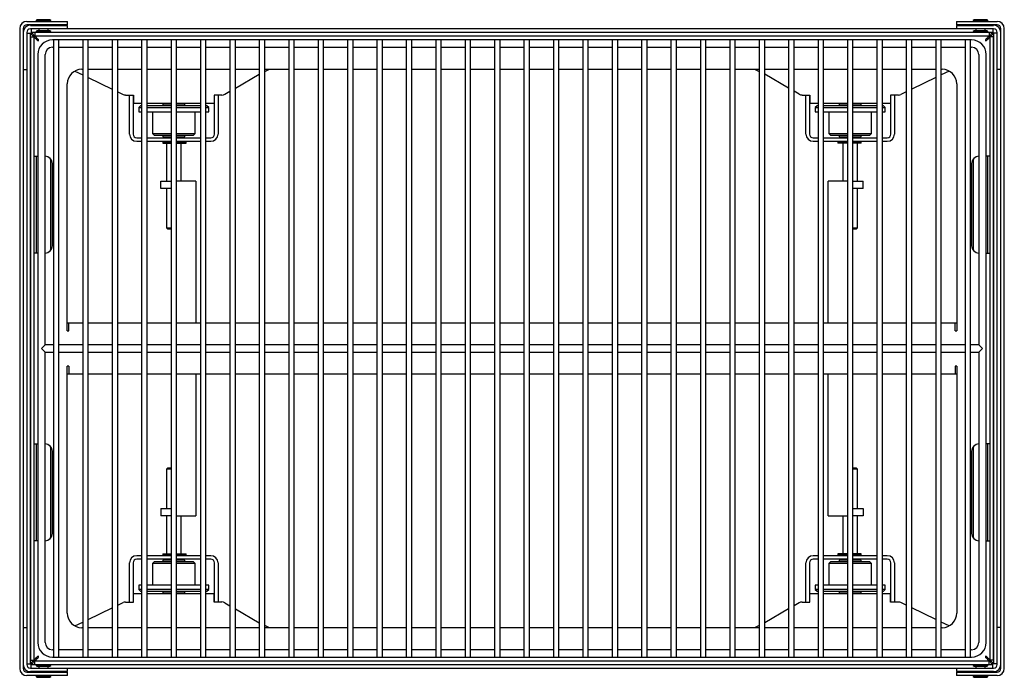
# Model space of a CAD drawing. Header units: inches. Extents: x -49.9 to 49.9, y -37.9 to 54.4.
# Tile 4 of 5: x -16.5 to 17, y 32 to 54.4. Entities that reach past the tile are written whole.
import ezdxf

# ---------------------------------------------------------------- set-up
doc = ezdxf.new("R2010")
doc.units = ezdxf.units.IN
doc.header["$MEASUREMENT"] = 0

msp = doc.modelspace()

# ---------------------------------------------------------------- linework, layer by layer
at = {"color": 7, "linetype": 'Continuous', "lineweight": 25}
for p, q in [((-16.255, 54.318), (-14.87, 54.318)), ((-15.913, 54.375), (-15.943, 54.345)), ((-15.943, 54.345), (-15.943, 54.318)), ((-15.443, 54.345), (-15.943, 54.345)), ((-15.473, 54.375), (-15.913, 54.375)), ((-15.443, 54.345), (-15.473, 54.375)), ((-15.443, 54.318), (-15.443, 54.345)), ((-14.87, 54.197), (-14.87, 54.318)), ((15.35, 54.318), (15.35, 54.197)), ((15.35, 54.318), (16.735, 54.318)), ((15.953, 54.375), (15.923, 54.345)), ((15.923, 54.345), (15.923, 54.318)), ((16.423, 54.345), (15.923, 54.345)), ((16.393, 54.375), (15.953, 54.375)), ((16.423, 54.345), (16.393, 54.375)), ((16.423, 54.318), (16.423, 54.345)), ((-16.5, 54.072), (-16.5, 32.303)), ((-16.38, 54.072), (-16.38, 32.303)), ((-16.26, 53.938), (-16.26, 32.438)), ((-16.26, 53.915), (-16.14, 53.915)), ((-14.87, 54.197), (-16.255, 54.197)), ((-16.14, 53.915), (-16.14, 32.46)), ((-16.135, 54.182), (-14.88, 54.182)), ((16.615, 54.062), (-16.135, 54.062)), ((-16.112, 54.062), (-16.112, 53.943)), ((-15.943, 53.943), (-16.112, 53.943)), ((16.467, 53.938), (-15.987, 53.938)), ((-15.987, 53.938), (-15.987, 53.818)), ((-15.913, 54), (-15.943, 53.97)), ((-15.943, 53.97), (-15.943, 53.938)), ((-15.443, 53.97), (-15.943, 53.97)), ((-15.473, 54), (-15.913, 54)), ((-15.849, 54.197), (-15.849, 54.182)), ((-15.849, 54.062), (-15.849, 54)), ((-15.537, 54.182), (-15.537, 54.197)), ((-15.537, 54), (-15.537, 54.062)), ((-15.443, 53.97), (-15.473, 54)), ((-15.443, 53.938), (-15.443, 53.97)), ((15.923, 53.943), (-15.443, 53.943)), ((-14.88, 54.062), (-14.88, 54.182)), ((16.735, 54.197), (15.35, 54.197)), ((15.36, 54.182), (16.615, 54.182)), ((15.36, 54.182), (15.36, 54.062)), ((15.953, 54), (15.923, 53.97)), ((15.923, 53.97), (15.923, 53.938)), ((16.423, 53.97), (15.923, 53.97)), ((16.393, 54), (15.953, 54)), ((16.017, 54.197), (16.017, 54.182)), ((16.017, 54.062), (16.017, 54)), ((16.329, 54.182), (16.329, 54.197)), ((16.329, 54), (16.329, 54.062)), ((16.423, 53.97), (16.393, 54)), ((16.423, 53.938), (16.423, 53.97)), ((16.592, 53.943), (16.423, 53.943)), ((16.467, 53.938), (16.467, 53.818)), ((16.592, 54.062), (16.592, 53.943)), ((16.74, 53.915), (16.62, 53.915)), ((16.62, 32.46), (16.62, 53.915)), ((16.74, 32.438), (16.74, 53.938)), ((16.86, 32.303), (16.86, 54.072)), ((16.98, 32.303), (16.98, 54.072)), ((-16.135, 53.79), (-16.135, 32.585)), ((-16.135, 53.79), (-16.015, 53.79)), ((-16.015, 53.79), (-16.015, 32.585)), ((16.467, 53.818), (-15.987, 53.818)), ((-15.943, 53.773), (-15.943, 53.718)), ((15.865, 53.688), (-15.385, 53.688)), ((-15.354, 53.688), (-15.354, 32.688)), ((-15.166, 32.688), (-15.166, 53.688)), ((-14.354, 53.688), (-14.354, 32.688)), ((-14.166, 32.688), (-14.166, 53.688)), ((-13.354, 53.688), (-13.354, 32.688)), ((-13.166, 32.688), (-13.166, 53.688)), ((-12.354, 53.688), (-12.354, 32.688)), ((-12.166, 32.688), (-12.166, 53.688)), ((-11.354, 53.688), (-11.354, 32.688)), ((-11.166, 32.688), (-11.166, 53.688)), ((-10.354, 53.688), (-10.354, 32.688)), ((-10.166, 32.688), (-10.166, 53.688)), ((-9.354, 53.688), (-9.354, 32.688)), ((-9.166, 32.688), (-9.166, 53.688)), ((-8.354, 53.688), (-8.354, 32.688)), ((-8.166, 32.688), (-8.166, 53.688)), ((-7.354, 53.688), (-7.354, 32.688)), ((-7.166, 32.688), (-7.166, 53.688)), ((-6.354, 53.688), (-6.354, 32.688)), ((-6.166, 32.688), (-6.166, 53.688)), ((-5.354, 53.688), (-5.354, 32.688)), ((-5.166, 32.688), (-5.166, 53.688)), ((-4.354, 53.688), (-4.354, 32.688)), ((-4.166, 32.688), (-4.166, 53.688)), ((-3.354, 53.688), (-3.354, 32.688)), ((-3.166, 32.688), (-3.166, 53.688)), ((-2.354, 53.688), (-2.354, 32.688)), ((-2.166, 32.688), (-2.166, 53.688)), ((-1.354, 53.688), (-1.354, 32.688)), ((-1.166, 32.688), (-1.166, 53.688)), ((-0.354, 53.688), (-0.354, 32.688)), ((-0.166, 32.688), (-0.166, 53.688)), ((0.646, 53.688), (0.646, 32.688)), ((0.834, 32.688), (0.834, 53.688)), ((1.646, 53.688), (1.646, 32.688)), ((1.834, 32.688), (1.834, 53.688)), ((2.646, 53.688), (2.646, 32.688)), ((2.834, 32.688), (2.834, 53.688)), ((3.646, 53.688), (3.646, 32.688)), ((3.834, 32.688), (3.834, 53.688)), ((4.646, 53.688), (4.646, 32.688)), ((4.834, 32.688), (4.834, 53.688)), ((5.646, 53.688), (5.646, 32.688)), ((5.834, 32.688), (5.834, 53.688)), ((6.646, 53.688), (6.646, 32.688)), ((6.834, 32.688), (6.834, 53.688)), ((7.646, 53.688), (7.646, 32.688)), ((7.834, 32.688), (7.834, 53.688)), ((8.646, 53.688), (8.646, 32.688)), ((8.834, 32.688), (8.834, 53.688)), ((9.646, 53.688), (9.646, 32.688)), ((9.834, 32.688), (9.834, 53.688)), ((10.646, 53.688), (10.646, 32.688)), ((10.834, 32.688), (10.834, 53.688)), ((11.646, 53.688), (11.646, 32.688)), ((11.834, 32.688), (11.834, 53.688)), ((12.646, 53.688), (12.646, 32.688)), ((12.834, 32.688), (12.834, 53.688)), ((13.646, 53.688), (13.646, 32.688)), ((13.834, 32.688), (13.834, 53.688)), ((14.646, 53.688), (14.646, 32.688)), ((14.834, 32.688), (14.834, 53.688)), ((15.646, 53.688), (15.646, 32.688)), ((15.834, 32.688), (15.834, 53.688)), ((16.423, 53.718), (16.423, 53.773)), ((16.615, 53.79), (16.495, 53.79)), ((16.495, 32.585), (16.495, 53.79)), ((16.615, 32.585), (16.615, 53.79)), ((-15.385, 53.438), (-15.354, 53.438)), ((-15.166, 53.438), (-14.354, 53.438)), ((-14.166, 53.438), (-13.354, 53.438)), ((-13.166, 53.438), (-12.354, 53.438)), ((-12.166, 53.438), (-11.354, 53.438)), ((-11.166, 53.438), (-10.354, 53.438)), ((-10.166, 53.438), (-9.354, 53.438)), ((-9.166, 53.438), (-8.354, 53.438)), ((-8.166, 53.438), (-7.354, 53.438)), ((-7.166, 53.438), (-6.354, 53.438)), ((-6.166, 53.438), (-5.354, 53.438)), ((-5.166, 53.438), (-4.354, 53.438)), ((-4.166, 53.438), (-3.354, 53.438)), ((-3.166, 53.438), (-2.354, 53.438)), ((-2.166, 53.438), (-1.354, 53.438)), ((-1.166, 53.438), (-0.354, 53.438)), ((-0.166, 53.438), (0.646, 53.438)), ((0.834, 53.438), (1.646, 53.438)), ((1.834, 53.438), (2.646, 53.438)), ((2.834, 53.438), (3.646, 53.438)), ((3.834, 53.438), (4.646, 53.438)), ((4.834, 53.438), (5.646, 53.438)), ((5.834, 53.438), (6.646, 53.438)), ((6.834, 53.438), (7.646, 53.438)), ((7.834, 53.438), (8.646, 53.438)), ((8.834, 53.438), (9.646, 53.438)), ((9.834, 53.438), (10.646, 53.438)), ((10.834, 53.438), (11.646, 53.438)), ((11.834, 53.438), (12.646, 53.438)), ((12.834, 53.438), (13.646, 53.438)), ((13.834, 53.438), (14.646, 53.438)), ((14.834, 53.438), (15.646, 53.438)), ((15.834, 53.438), (15.865, 53.438)), ((-15.885, 53.188), (-15.885, 33.188)), ((-15.635, 43.312), (-15.635, 53.188)), ((16.115, 53.188), (16.115, 43.312)), ((16.365, 33.188), (16.365, 53.188)), ((-16.38, 52.682), (-16.26, 52.682)), ((-14.625, 52.626), (-14.354, 52.494)), ((-14.385, 52.688), (-14.354, 52.688)), ((-14.166, 52.688), (-13.354, 52.688)), ((-13.166, 52.688), (-12.354, 52.688)), ((-12.166, 52.688), (-11.354, 52.688)), ((-11.166, 52.688), (-10.354, 52.688)), ((-10.166, 52.688), (-9.354, 52.688)), ((-9.166, 52.688), (-8.354, 52.688)), ((-8.166, 52.688), (-7.354, 52.688)), ((-7.166, 52.688), (-6.354, 52.688)), ((-6.166, 52.688), (-5.354, 52.688)), ((-5.166, 52.688), (-4.354, 52.688)), ((-4.166, 52.688), (-3.354, 52.688)), ((-3.166, 52.688), (-2.354, 52.688)), ((-2.166, 52.688), (-1.354, 52.688)), ((-1.166, 52.688), (-0.354, 52.688)), ((-0.166, 52.688), (0.646, 52.688)), ((0.834, 52.688), (1.646, 52.688)), ((1.834, 52.688), (2.646, 52.688)), ((2.834, 52.688), (3.646, 52.688)), ((3.834, 52.688), (4.646, 52.688)), ((4.834, 52.688), (5.646, 52.688)), ((5.834, 52.688), (6.646, 52.688)), ((6.834, 52.688), (7.646, 52.688)), ((7.834, 52.688), (8.646, 52.688)), ((8.834, 52.688), (9.646, 52.688)), ((9.834, 52.688), (10.646, 52.688)), ((10.834, 52.688), (11.646, 52.688)), ((11.834, 52.688), (12.646, 52.688)), ((12.834, 52.688), (13.646, 52.688)), ((13.834, 52.688), (14.646, 52.688)), ((14.834, 52.688), (14.865, 52.688)), ((15.105, 52.626), (14.834, 52.494)), ((16.86, 52.682), (16.74, 52.682)), ((-14.166, 52.403), (-13.354, 52.009)), ((-9.166, 52.047), (-8.354, 52.516)), ((9.646, 52.047), (8.834, 52.516)), ((14.646, 52.403), (13.834, 52.009)), ((-14.885, 43.788), (-14.885, 52.188)), ((-13.166, 51.919), (-12.986, 51.831)), ((-9.529, 51.838), (-9.354, 51.939)), ((10.009, 51.838), (9.834, 51.939)), ((13.646, 51.919), (13.466, 51.831)), ((15.365, 52.188), (15.365, 43.788)), ((-12.904, 51.812), (-12.635, 51.812)), ((-12.765, 50.481), (-12.765, 51.812)), ((-12.645, 51.812), (-12.645, 50.481)), ((-12.635, 51.651), (-12.645, 51.651)), ((-12.635, 51.812), (-12.635, 51.531)), ((-9.623, 51.812), (-9.885, 51.812)), ((-9.885, 51.812), (-9.885, 51.531)), ((-9.875, 51.651), (-9.885, 51.651)), ((-9.875, 50.481), (-9.875, 51.812)), ((-9.755, 51.812), (-9.755, 50.481)), ((10.103, 51.812), (10.365, 51.812)), ((10.235, 50.481), (10.235, 51.812)), ((10.355, 51.812), (10.355, 50.481)), ((10.355, 51.651), (10.365, 51.651)), ((10.365, 51.812), (10.365, 51.531)), ((13.384, 51.812), (13.115, 51.812)), ((13.115, 51.812), (13.115, 51.531)), ((13.115, 51.651), (13.125, 51.651)), ((13.125, 50.481), (13.125, 51.812)), ((13.245, 51.812), (13.245, 50.481)), ((-12.645, 51.531), (-12.354, 51.531)), ((-12.387, 51.444), (-12.447, 51.384)), ((-12.447, 51.384), (-12.447, 51.244)), ((-12.447, 51.384), (-12.354, 51.384)), ((-12.447, 51.244), (-12.354, 51.244)), ((-12.354, 51.444), (-12.387, 51.444)), ((-12.166, 51.531), (-11.354, 51.531)), ((-11.354, 51.444), (-12.166, 51.444)), ((-12.166, 51.384), (-11.354, 51.384)), ((-12.166, 51.244), (-11.354, 51.244)), ((-11.985, 51.244), (-11.985, 50.504)), ((-11.635, 51.504), (-11.635, 51.444)), ((-11.354, 51.504), (-11.635, 51.504)), ((-11.51, 51.531), (-11.51, 51.504)), ((-11.166, 51.531), (-10.354, 51.531)), ((-10.885, 51.504), (-11.166, 51.504)), ((-10.354, 51.444), (-11.166, 51.444)), ((-11.166, 51.384), (-10.354, 51.384)), ((-11.166, 51.244), (-10.354, 51.244)), ((-11.01, 51.504), (-11.01, 51.531)), ((-10.885, 51.444), (-10.885, 51.504)), ((-10.535, 50.504), (-10.535, 51.244)), ((-10.166, 51.531), (-9.875, 51.531)), ((-10.132, 51.444), (-10.166, 51.444)), ((-10.166, 51.384), (-10.072, 51.384)), ((-10.166, 51.244), (-10.072, 51.244)), ((-10.072, 51.384), (-10.132, 51.444)), ((-10.072, 51.244), (-10.072, 51.384)), ((10.355, 51.531), (10.646, 51.531)), ((10.613, 51.444), (10.553, 51.384)), ((10.553, 51.384), (10.553, 51.244)), ((10.553, 51.384), (10.646, 51.384)), ((10.553, 51.244), (10.646, 51.244)), ((10.646, 51.444), (10.613, 51.444)), ((10.834, 51.531), (11.646, 51.531)), ((11.646, 51.444), (10.834, 51.444)), ((10.834, 51.384), (11.646, 51.384)), ((10.834, 51.244), (11.646, 51.244)), ((11.015, 51.244), (11.015, 50.504)), ((11.365, 51.504), (11.365, 51.444)), ((11.646, 51.504), (11.365, 51.504)), ((11.49, 51.531), (11.49, 51.504)), ((11.834, 51.531), (12.646, 51.531)), ((12.115, 51.504), (11.834, 51.504)), ((12.646, 51.444), (11.834, 51.444)), ((11.834, 51.384), (12.646, 51.384)), ((11.834, 51.244), (12.646, 51.244)), ((11.99, 51.504), (11.99, 51.531)), ((12.115, 51.444), (12.115, 51.504)), ((12.465, 50.504), (12.465, 51.244)), ((12.834, 51.531), (13.125, 51.531)), ((12.868, 51.444), (12.834, 51.444)), ((12.834, 51.384), (12.928, 51.384)), ((12.834, 51.244), (12.928, 51.244)), ((12.928, 51.384), (12.868, 51.444)), ((12.928, 51.244), (12.928, 51.384)), ((-12.52, 50.356), (-12.354, 50.356)), ((-12.52, 50.236), (-12.354, 50.236)), ((-12.166, 50.356), (-11.354, 50.356)), ((-12.166, 50.236), (-11.354, 50.236)), ((-11.985, 50.504), (-11.925, 50.444)), ((-11.985, 50.504), (-11.354, 50.504)), ((-11.925, 50.444), (-11.354, 50.444)), ((-11.635, 50.444), (-11.635, 50.384)), ((-11.635, 50.384), (-11.354, 50.384)), ((-11.51, 50.384), (-11.51, 50.356)), ((-11.51, 50.236), (-11.51, 50.214)), ((-11.166, 50.504), (-10.535, 50.504)), ((-11.166, 50.444), (-10.595, 50.444)), ((-11.166, 50.384), (-10.885, 50.384)), ((-11.166, 50.356), (-10.354, 50.356)), ((-11.166, 50.236), (-10.354, 50.236)), ((-11.01, 50.356), (-11.01, 50.384)), ((-11.01, 50.214), (-11.01, 50.236)), ((-10.885, 50.384), (-10.885, 50.444)), ((-10.595, 50.444), (-10.535, 50.504)), ((-10.166, 50.356), (-10, 50.356)), ((-10.166, 50.236), (-10, 50.236)), ((10.48, 50.356), (10.646, 50.356)), ((10.48, 50.236), (10.646, 50.236)), ((10.834, 50.356), (11.646, 50.356)), ((10.834, 50.236), (11.646, 50.236)), ((11.015, 50.504), (11.075, 50.444)), ((11.015, 50.504), (11.646, 50.504)), ((11.075, 50.444), (11.646, 50.444)), ((11.365, 50.444), (11.365, 50.384)), ((11.365, 50.384), (11.646, 50.384)), ((11.49, 50.384), (11.49, 50.356)), ((11.49, 50.236), (11.49, 50.214)), ((11.834, 50.504), (12.465, 50.504)), ((11.834, 50.444), (12.405, 50.444)), ((11.834, 50.384), (12.115, 50.384)), ((11.834, 50.356), (12.646, 50.356)), ((11.834, 50.236), (12.646, 50.236)), ((11.99, 50.356), (11.99, 50.384)), ((11.99, 50.214), (11.99, 50.236)), ((12.115, 50.384), (12.115, 50.444)), ((12.405, 50.444), (12.465, 50.504)), ((12.834, 50.356), (13, 50.356)), ((12.834, 50.236), (13, 50.236)), ((-11.63, 50.21), (-11.63, 50.175)), ((-11.63, 50.21), (-11.354, 50.21)), ((-11.63, 50.175), (-11.354, 50.175)), ((-11.354, 50.214), (-11.51, 50.214)), ((-11.51, 50.175), (-11.51, 48.883)), ((-11.494, 50.214), (-11.494, 50.21)), ((-11.01, 50.214), (-11.166, 50.214)), ((-11.166, 50.21), (-10.844, 50.21)), ((-11.166, 50.175), (-10.844, 50.175)), ((-11.026, 50.21), (-11.026, 50.214)), ((-11.01, 48.883), (-11.01, 50.175)), ((-10.844, 50.175), (-10.844, 50.21)), ((11.324, 50.21), (11.324, 50.175)), ((11.646, 50.21), (11.324, 50.21)), ((11.646, 50.175), (11.324, 50.175)), ((11.646, 50.214), (11.49, 50.214)), ((11.49, 50.175), (11.49, 48.883)), ((11.506, 50.214), (11.506, 50.21)), ((11.99, 50.214), (11.834, 50.214)), ((12.11, 50.21), (11.834, 50.21)), ((12.11, 50.175), (11.834, 50.175)), ((11.974, 50.21), (11.974, 50.214)), ((11.99, 48.883), (11.99, 50.175)), ((12.11, 50.175), (12.11, 50.21)), ((-16.015, 49.728), (-15.885, 49.728)), ((-15.943, 49.728), (-15.943, 46.435)), ((-15.443, 46.525), (-15.443, 49.638)), ((15.923, 49.638), (15.923, 46.525)), ((16.495, 49.728), (16.365, 49.728)), ((16.423, 46.435), (16.423, 49.728)), ((-15.385, 46.685), (-15.385, 49.478)), ((15.865, 49.478), (15.865, 46.685)), ((-11.698, 48.633), (-11.698, 48.883)), ((-11.698, 48.883), (-11.354, 48.883)), ((-10.51, 48.883), (-11.166, 48.883)), ((-10.51, 48.883), (-10.51, 44.053)), ((10.99, 44.053), (10.99, 48.883)), ((11.646, 48.883), (10.99, 48.883)), ((11.834, 48.883), (12.178, 48.883)), ((12.178, 48.633), (12.178, 48.883)), ((-11.354, 48.633), (-11.698, 48.633)), ((-11.51, 48.633), (-11.51, 47.288)), ((12.178, 48.633), (11.834, 48.633)), ((11.99, 47.288), (11.99, 48.633)), ((-11.51, 47.288), (-11.479, 47.256)), ((-11.51, 47.288), (-11.354, 47.288)), ((-11.479, 47.256), (-11.354, 47.256)), ((11.834, 47.288), (11.99, 47.288)), ((11.834, 47.256), (11.959, 47.256)), ((11.959, 47.256), (11.99, 47.288)), ((-15.885, 46.435), (-16.015, 46.435)), ((16.365, 46.435), (16.495, 46.435)), ((-14.354, 44.053), (-14.885, 44.053)), ((-14.825, 43.788), (-14.825, 44.053)), ((-13.354, 44.053), (-14.166, 44.053)), ((-12.354, 44.053), (-13.166, 44.053)), ((-11.354, 44.053), (-12.166, 44.053)), ((-10.354, 44.053), (-11.166, 44.053)), ((-9.354, 44.053), (-10.166, 44.053)), ((-8.354, 44.053), (-9.166, 44.053)), ((-7.354, 44.053), (-8.166, 44.053)), ((-6.354, 44.053), (-7.166, 44.053)), ((-5.354, 44.053), (-6.166, 44.053)), ((-4.354, 44.053), (-5.166, 44.053)), ((-3.354, 44.053), (-4.166, 44.053)), ((-2.354, 44.053), (-3.166, 44.053)), ((-1.354, 44.053), (-2.166, 44.053)), ((-0.354, 44.053), (-1.166, 44.053)), ((0.646, 44.053), (-0.166, 44.053)), ((1.646, 44.053), (0.834, 44.053)), ((2.646, 44.053), (1.834, 44.053)), ((3.646, 44.053), (2.834, 44.053)), ((4.646, 44.053), (3.834, 44.053)), ((5.646, 44.053), (4.834, 44.053)), ((6.646, 44.053), (5.834, 44.053)), ((7.646, 44.053), (6.834, 44.053)), ((8.646, 44.053), (7.834, 44.053)), ((9.646, 44.053), (8.834, 44.053)), ((10.646, 44.053), (9.834, 44.053)), ((11.646, 44.053), (10.834, 44.053)), ((12.646, 44.053), (11.834, 44.053)), ((13.646, 44.053), (12.834, 44.053)), ((14.646, 44.053), (13.834, 44.053)), ((15.365, 44.053), (14.834, 44.053)), ((15.305, 43.788), (15.305, 44.053)), ((-14.885, 43.788), (-14.825, 43.788)), ((15.305, 43.788), (15.365, 43.788)), ((-15.635, 43.312), (-15.76, 43.188)), ((-15.354, 43.312), (-15.635, 43.312)), ((-14.354, 43.312), (-15.166, 43.312)), ((-13.354, 43.312), (-14.166, 43.312)), ((-12.354, 43.312), (-13.166, 43.312)), ((-11.354, 43.312), (-12.166, 43.312)), ((-10.354, 43.312), (-11.166, 43.312)), ((-9.354, 43.312), (-10.166, 43.312)), ((-8.354, 43.312), (-9.166, 43.312)), ((-7.354, 43.312), (-8.166, 43.312)), ((-6.354, 43.312), (-7.166, 43.312)), ((-5.354, 43.312), (-6.166, 43.312)), ((-4.354, 43.312), (-5.166, 43.312)), ((-3.354, 43.312), (-4.166, 43.312)), ((-2.354, 43.312), (-3.166, 43.312)), ((-1.354, 43.312), (-2.166, 43.312)), ((-0.354, 43.312), (-1.166, 43.312)), ((0.646, 43.312), (-0.166, 43.312)), ((1.646, 43.312), (0.834, 43.312)), ((2.646, 43.312), (1.834, 43.312)), ((3.646, 43.312), (2.834, 43.312)), ((4.646, 43.312), (3.834, 43.312)), ((5.646, 43.312), (4.834, 43.312)), ((6.646, 43.312), (5.834, 43.312)), ((7.646, 43.312), (6.834, 43.312)), ((8.646, 43.312), (7.834, 43.312)), ((9.646, 43.312), (8.834, 43.312)), ((10.646, 43.312), (9.834, 43.312)), ((11.646, 43.312), (10.834, 43.312)), ((12.646, 43.312), (11.834, 43.312)), ((13.646, 43.312), (12.834, 43.312)), ((14.646, 43.312), (13.834, 43.312)), ((15.646, 43.312), (14.834, 43.312)), ((16.115, 43.312), (15.834, 43.312)), ((16.24, 43.188), (16.115, 43.312)), ((-15.76, 43.188), (-15.635, 43.062)), ((-15.635, 43.062), (-15.354, 43.062)), ((-15.635, 33.188), (-15.635, 43.062)), ((-15.166, 43.062), (-14.354, 43.062)), ((-14.166, 43.062), (-13.354, 43.062)), ((-13.166, 43.062), (-12.354, 43.062)), ((-12.166, 43.062), (-11.354, 43.062)), ((-11.166, 43.062), (-10.354, 43.062)), ((-10.166, 43.062), (-9.354, 43.062)), ((-9.166, 43.062), (-8.354, 43.062)), ((-8.166, 43.062), (-7.354, 43.062)), ((-7.166, 43.062), (-6.354, 43.062)), ((-6.166, 43.062), (-5.354, 43.062)), ((-5.166, 43.062), (-4.354, 43.062)), ((-4.166, 43.062), (-3.354, 43.062)), ((-3.166, 43.062), (-2.354, 43.062)), ((-2.166, 43.062), (-1.354, 43.062)), ((-1.166, 43.062), (-0.354, 43.062)), ((-0.166, 43.062), (0.646, 43.062)), ((0.834, 43.062), (1.646, 43.062)), ((1.834, 43.062), (2.646, 43.062)), ((2.834, 43.062), (3.646, 43.062)), ((3.834, 43.062), (4.646, 43.062)), ((4.834, 43.062), (5.646, 43.062)), ((5.834, 43.062), (6.646, 43.062)), ((6.834, 43.062), (7.646, 43.062)), ((7.834, 43.062), (8.646, 43.062)), ((8.834, 43.062), (9.646, 43.062)), ((9.834, 43.062), (10.646, 43.062)), ((10.834, 43.062), (11.646, 43.062)), ((11.834, 43.062), (12.646, 43.062)), ((12.834, 43.062), (13.646, 43.062)), ((13.834, 43.062), (14.646, 43.062)), ((14.834, 43.062), (15.646, 43.062)), ((15.834, 43.062), (16.115, 43.062)), ((16.115, 43.062), (16.24, 43.188)), ((16.115, 43.062), (16.115, 33.188)), ((-14.885, 34.188), (-14.885, 42.587)), ((-14.825, 42.587), (-14.885, 42.587)), ((-14.825, 42.587), (-14.825, 42.322)), ((15.365, 42.587), (15.305, 42.587)), ((15.305, 42.587), (15.305, 42.322)), ((15.365, 42.587), (15.365, 34.188)), ((-14.885, 42.322), (-14.354, 42.322)), ((-14.166, 42.322), (-13.354, 42.322)), ((-13.166, 42.322), (-12.354, 42.322)), ((-12.166, 42.322), (-11.354, 42.322)), ((-11.166, 42.322), (-10.354, 42.322)), ((-10.51, 42.322), (-10.51, 37.492)), ((-10.166, 42.322), (-9.354, 42.322)), ((-9.166, 42.322), (-8.354, 42.322)), ((-8.166, 42.322), (-7.354, 42.322)), ((-7.166, 42.322), (-6.354, 42.322)), ((-6.166, 42.322), (-5.354, 42.322)), ((-5.166, 42.322), (-4.354, 42.322)), ((-4.166, 42.322), (-3.354, 42.322)), ((-3.166, 42.322), (-2.354, 42.322)), ((-2.166, 42.322), (-1.354, 42.322)), ((-1.166, 42.322), (-0.354, 42.322)), ((-0.166, 42.322), (0.646, 42.322)), ((0.834, 42.322), (1.646, 42.322)), ((1.834, 42.322), (2.646, 42.322)), ((2.834, 42.322), (3.646, 42.322)), ((3.834, 42.322), (4.646, 42.322)), ((4.834, 42.322), (5.646, 42.322)), ((5.834, 42.322), (6.646, 42.322)), ((6.834, 42.322), (7.646, 42.322)), ((7.834, 42.322), (8.646, 42.322)), ((8.834, 42.322), (9.646, 42.322)), ((9.834, 42.322), (10.646, 42.322)), ((10.834, 42.322), (11.646, 42.322)), ((10.99, 37.492), (10.99, 42.322)), ((11.834, 42.322), (12.646, 42.322)), ((12.834, 42.322), (13.646, 42.322)), ((13.834, 42.322), (14.646, 42.322)), ((14.834, 42.322), (15.365, 42.322)), ((-16.015, 39.94), (-15.885, 39.94)), ((-15.943, 39.94), (-15.943, 36.647)), ((-15.443, 36.737), (-15.443, 39.85)), ((15.923, 39.85), (15.923, 36.737)), ((16.495, 39.94), (16.365, 39.94)), ((16.423, 36.647), (16.423, 39.94)), ((-15.385, 36.897), (-15.385, 39.69)), ((15.865, 39.69), (15.865, 36.897)), ((-11.479, 39.119), (-11.51, 39.087)), ((-11.51, 39.087), (-11.51, 37.742)), ((-11.354, 39.087), (-11.51, 39.087)), ((-11.354, 39.119), (-11.479, 39.119)), ((11.959, 39.119), (11.834, 39.119)), ((11.99, 39.087), (11.834, 39.087)), ((11.99, 39.087), (11.959, 39.119)), ((11.99, 37.742), (11.99, 39.087)), ((-11.698, 37.742), (-11.354, 37.742)), ((-11.698, 37.742), (-11.698, 37.492)), ((11.834, 37.742), (12.178, 37.742)), ((12.178, 37.742), (12.178, 37.492)), ((-11.354, 37.492), (-11.698, 37.492)), ((-11.51, 37.492), (-11.51, 36.2)), ((-11.166, 37.492), (-10.51, 37.492)), ((-11.01, 36.2), (-11.01, 37.492)), ((10.99, 37.492), (11.646, 37.492)), ((11.49, 37.492), (11.49, 36.2)), ((12.178, 37.492), (11.834, 37.492)), ((11.99, 36.2), (11.99, 37.492)), ((-15.885, 36.647), (-16.015, 36.647)), ((16.365, 36.647), (16.495, 36.647)), ((-11.63, 36.2), (-11.63, 36.165)), ((-11.63, 36.2), (-11.354, 36.2)), ((-11.63, 36.165), (-11.354, 36.165)), ((-11.51, 36.161), (-11.51, 36.139)), ((-11.51, 36.161), (-11.354, 36.161)), ((-11.494, 36.165), (-11.494, 36.161)), ((-11.166, 36.2), (-10.844, 36.2)), ((-11.166, 36.165), (-10.844, 36.165)), ((-11.166, 36.161), (-11.01, 36.161)), ((-11.026, 36.161), (-11.026, 36.165)), ((-11.01, 36.139), (-11.01, 36.161)), ((-10.844, 36.165), (-10.844, 36.2)), ((11.324, 36.2), (11.324, 36.165)), ((11.646, 36.2), (11.324, 36.2)), ((11.646, 36.165), (11.324, 36.165)), ((11.49, 36.161), (11.49, 36.139)), ((11.49, 36.161), (11.646, 36.161)), ((11.506, 36.165), (11.506, 36.161)), ((12.11, 36.2), (11.834, 36.2)), ((12.11, 36.165), (11.834, 36.165)), ((11.834, 36.161), (11.99, 36.161)), ((11.974, 36.161), (11.974, 36.165)), ((11.99, 36.139), (11.99, 36.161)), ((12.11, 36.165), (12.11, 36.2)), ((-12.765, 34.562), (-12.765, 35.894)), ((-12.645, 35.894), (-12.645, 34.562)), ((-12.354, 36.139), (-12.52, 36.139)), ((-12.354, 36.019), (-12.52, 36.019)), ((-11.354, 36.139), (-12.166, 36.139)), ((-11.354, 36.019), (-12.166, 36.019)), ((-11.925, 35.931), (-11.985, 35.871)), ((-11.985, 35.871), (-11.985, 35.131)), ((-11.354, 35.871), (-11.985, 35.871)), ((-11.354, 35.931), (-11.925, 35.931)), ((-11.635, 35.991), (-11.635, 35.931)), ((-11.354, 35.991), (-11.635, 35.991)), ((-11.51, 36.019), (-11.51, 35.991)), ((-10.354, 36.139), (-11.166, 36.139)), ((-10.354, 36.019), (-11.166, 36.019)), ((-10.885, 35.991), (-11.166, 35.991)), ((-10.595, 35.931), (-11.166, 35.931)), ((-10.535, 35.871), (-11.166, 35.871)), ((-11.01, 35.991), (-11.01, 36.019)), ((-10.885, 35.931), (-10.885, 35.991)), ((-10.535, 35.871), (-10.595, 35.931)), ((-10.535, 35.131), (-10.535, 35.871)), ((-10, 36.139), (-10.166, 36.139)), ((-10, 36.019), (-10.166, 36.019)), ((-9.875, 34.562), (-9.875, 35.894)), ((-9.755, 35.894), (-9.755, 34.562)), ((10.235, 34.562), (10.235, 35.894)), ((10.355, 35.894), (10.355, 34.562)), ((10.646, 36.139), (10.48, 36.139)), ((10.646, 36.019), (10.48, 36.019)), ((11.646, 36.139), (10.834, 36.139)), ((11.646, 36.019), (10.834, 36.019)), ((11.075, 35.931), (11.015, 35.871)), ((11.015, 35.871), (11.015, 35.131)), ((11.646, 35.871), (11.015, 35.871)), ((11.646, 35.931), (11.075, 35.931)), ((11.365, 35.991), (11.365, 35.931)), ((11.646, 35.991), (11.365, 35.991)), ((11.49, 36.019), (11.49, 35.991)), ((12.646, 36.139), (11.834, 36.139)), ((12.646, 36.019), (11.834, 36.019)), ((12.115, 35.991), (11.834, 35.991)), ((12.405, 35.931), (11.834, 35.931)), ((12.465, 35.871), (11.834, 35.871)), ((11.99, 35.991), (11.99, 36.019)), ((12.115, 35.931), (12.115, 35.991)), ((12.465, 35.871), (12.405, 35.931)), ((12.465, 35.131), (12.465, 35.871)), ((13, 36.139), (12.834, 36.139)), ((13, 36.019), (12.834, 36.019)), ((13.125, 34.562), (13.125, 35.894)), ((13.245, 35.894), (13.245, 34.562)), ((-12.354, 34.844), (-12.645, 34.844)), ((-12.635, 34.562), (-12.635, 34.844)), ((-12.447, 35.131), (-12.447, 34.991)), ((-12.354, 35.131), (-12.447, 35.131)), ((-12.447, 34.991), (-12.387, 34.931)), ((-12.354, 34.991), (-12.447, 34.991)), ((-12.387, 34.931), (-12.354, 34.931)), ((-11.354, 35.131), (-12.166, 35.131)), ((-11.354, 34.991), (-12.166, 34.991)), ((-12.166, 34.931), (-11.354, 34.931)), ((-11.354, 34.844), (-12.166, 34.844)), ((-11.635, 34.931), (-11.635, 34.871)), ((-11.635, 34.871), (-11.354, 34.871)), ((-11.51, 34.871), (-11.51, 34.844)), ((-10.354, 35.131), (-11.166, 35.131)), ((-10.354, 34.991), (-11.166, 34.991)), ((-11.166, 34.931), (-10.354, 34.931)), ((-11.166, 34.871), (-10.885, 34.871)), ((-10.354, 34.844), (-11.166, 34.844)), ((-11.01, 34.844), (-11.01, 34.871)), ((-10.885, 34.871), (-10.885, 34.931)), ((-10.072, 35.131), (-10.166, 35.131)), ((-10.072, 34.991), (-10.166, 34.991)), ((-10.166, 34.931), (-10.132, 34.931)), ((-9.875, 34.844), (-10.166, 34.844)), ((-10.132, 34.931), (-10.072, 34.991)), ((-10.072, 34.991), (-10.072, 35.131)), ((-9.885, 34.562), (-9.885, 34.844)), ((10.646, 34.844), (10.355, 34.844)), ((10.365, 34.562), (10.365, 34.844)), ((10.553, 35.131), (10.553, 34.991)), ((10.646, 35.131), (10.553, 35.131)), ((10.553, 34.991), (10.613, 34.931)), ((10.646, 34.991), (10.553, 34.991)), ((10.613, 34.931), (10.646, 34.931)), ((11.646, 35.131), (10.834, 35.131)), ((11.646, 34.991), (10.834, 34.991)), ((10.834, 34.931), (11.646, 34.931)), ((11.646, 34.844), (10.834, 34.844)), ((11.365, 34.931), (11.365, 34.871)), ((11.365, 34.871), (11.646, 34.871)), ((11.49, 34.871), (11.49, 34.844)), ((12.646, 35.131), (11.834, 35.131)), ((12.646, 34.991), (11.834, 34.991)), ((11.834, 34.931), (12.646, 34.931)), ((11.834, 34.871), (12.115, 34.871)), ((12.646, 34.844), (11.834, 34.844)), ((11.99, 34.844), (11.99, 34.871)), ((12.115, 34.871), (12.115, 34.931)), ((12.928, 35.131), (12.834, 35.131)), ((12.928, 34.991), (12.834, 34.991)), ((12.834, 34.931), (12.868, 34.931)), ((13.125, 34.844), (12.834, 34.844)), ((12.868, 34.931), (12.928, 34.991)), ((12.928, 34.991), (12.928, 35.131)), ((13.115, 34.562), (13.115, 34.844)), ((-13.166, 34.456), (-12.986, 34.544)), ((-12.904, 34.562), (-12.635, 34.562)), ((-12.635, 34.724), (-12.645, 34.724)), ((-9.875, 34.724), (-9.885, 34.724)), ((-9.623, 34.562), (-9.885, 34.562)), ((-9.529, 34.537), (-9.354, 34.436)), ((10.009, 34.537), (9.834, 34.436)), ((10.103, 34.562), (10.365, 34.562)), ((10.355, 34.724), (10.365, 34.724)), ((13.115, 34.724), (13.125, 34.724)), ((13.384, 34.562), (13.115, 34.562)), ((13.646, 34.456), (13.466, 34.544)), ((-14.166, 33.972), (-13.354, 34.366)), ((-9.166, 34.328), (-8.354, 33.859)), ((9.646, 34.328), (8.834, 33.859)), ((14.646, 33.972), (13.834, 34.366)), ((-14.625, 33.749), (-14.354, 33.881)), ((15.105, 33.749), (14.834, 33.881)), ((-16.38, 33.693), (-16.26, 33.693)), ((-14.354, 33.688), (-14.385, 33.688)), ((-13.354, 33.688), (-14.166, 33.688)), ((-12.354, 33.688), (-13.166, 33.688)), ((-11.354, 33.688), (-12.166, 33.688)), ((-10.354, 33.688), (-11.166, 33.688)), ((-9.354, 33.688), (-10.166, 33.688)), ((-8.354, 33.688), (-9.166, 33.688)), ((-7.354, 33.688), (-8.166, 33.688)), ((-6.354, 33.688), (-7.166, 33.688)), ((-5.354, 33.688), (-6.166, 33.688)), ((-4.354, 33.688), (-5.166, 33.688)), ((-3.354, 33.688), (-4.166, 33.688)), ((-2.354, 33.688), (-3.166, 33.688)), ((-1.354, 33.688), (-2.166, 33.688)), ((-0.354, 33.688), (-1.166, 33.688)), ((0.646, 33.688), (-0.166, 33.688)), ((1.646, 33.688), (0.834, 33.688)), ((2.646, 33.688), (1.834, 33.688)), ((3.646, 33.688), (2.834, 33.688)), ((4.646, 33.688), (3.834, 33.688)), ((5.646, 33.688), (4.834, 33.688)), ((6.646, 33.688), (5.834, 33.688)), ((7.646, 33.688), (6.834, 33.688)), ((8.646, 33.688), (7.834, 33.688)), ((9.646, 33.688), (8.834, 33.688)), ((10.646, 33.688), (9.834, 33.688)), ((11.646, 33.688), (10.834, 33.688)), ((12.646, 33.688), (11.834, 33.688)), ((13.646, 33.688), (12.834, 33.688)), ((14.646, 33.688), (13.834, 33.688)), ((14.865, 33.688), (14.834, 33.688)), ((16.86, 33.693), (16.74, 33.693)), ((-15.354, 32.938), (-15.385, 32.938)), ((-14.354, 32.938), (-15.166, 32.938)), ((-13.354, 32.938), (-14.166, 32.938)), ((-12.354, 32.938), (-13.166, 32.938)), ((-11.354, 32.938), (-12.166, 32.938)), ((-10.354, 32.938), (-11.166, 32.938)), ((-9.354, 32.938), (-10.166, 32.938)), ((-8.354, 32.938), (-9.166, 32.938)), ((-7.354, 32.938), (-8.166, 32.938)), ((-6.354, 32.938), (-7.166, 32.938)), ((-5.354, 32.938), (-6.166, 32.938)), ((-4.354, 32.938), (-5.166, 32.938)), ((-3.354, 32.938), (-4.166, 32.938)), ((-2.354, 32.938), (-3.166, 32.938)), ((-1.354, 32.938), (-2.166, 32.938)), ((-0.354, 32.938), (-1.166, 32.938)), ((0.646, 32.938), (-0.166, 32.938)), ((1.646, 32.938), (0.834, 32.938)), ((2.646, 32.938), (1.834, 32.938)), ((3.646, 32.938), (2.834, 32.938)), ((4.646, 32.938), (3.834, 32.938)), ((5.646, 32.938), (4.834, 32.938)), ((6.646, 32.938), (5.834, 32.938)), ((7.646, 32.938), (6.834, 32.938)), ((8.646, 32.938), (7.834, 32.938)), ((9.646, 32.938), (8.834, 32.938)), ((10.646, 32.938), (9.834, 32.938)), ((11.646, 32.938), (10.834, 32.938)), ((12.646, 32.938), (11.834, 32.938)), ((13.646, 32.938), (12.834, 32.938)), ((14.646, 32.938), (13.834, 32.938)), ((15.646, 32.938), (14.834, 32.938)), ((15.865, 32.938), (15.834, 32.938)), ((-16.135, 32.585), (-16.015, 32.585)), ((-15.987, 32.438), (-15.987, 32.557)), ((-15.987, 32.557), (16.467, 32.557)), ((-15.943, 32.657), (-15.943, 32.602)), ((-15.385, 32.688), (15.865, 32.688)), ((16.423, 32.602), (16.423, 32.657)), ((16.467, 32.438), (16.467, 32.557)), ((16.615, 32.585), (16.495, 32.585)), ((-16.26, 32.46), (-16.14, 32.46)), ((-16.255, 32.178), (-14.87, 32.178)), ((-16.135, 32.312), (16.615, 32.312)), ((-14.88, 32.193), (-16.135, 32.193)), ((-16.112, 32.312), (-16.112, 32.432)), ((-16.112, 32.432), (-15.943, 32.432)), ((-15.987, 32.438), (16.467, 32.438)), ((-15.943, 32.438), (-15.943, 32.405)), ((-15.943, 32.405), (-15.913, 32.375)), ((-15.943, 32.405), (-15.443, 32.405)), ((-15.913, 32.375), (-15.473, 32.375)), ((-15.849, 32.375), (-15.849, 32.312)), ((-15.849, 32.193), (-15.849, 32.178)), ((-15.537, 32.312), (-15.537, 32.375)), ((-15.537, 32.178), (-15.537, 32.193)), ((-15.473, 32.375), (-15.443, 32.405)), ((-15.443, 32.405), (-15.443, 32.438)), ((-15.443, 32.432), (15.923, 32.432)), ((-14.88, 32.193), (-14.88, 32.312)), ((-14.87, 32.057), (-14.87, 32.178)), ((15.35, 32.178), (15.35, 32.057)), ((15.35, 32.178), (16.735, 32.178)), ((15.36, 32.312), (15.36, 32.193)), ((16.615, 32.193), (15.36, 32.193)), ((15.923, 32.438), (15.923, 32.405)), ((15.923, 32.405), (15.953, 32.375)), ((15.923, 32.405), (16.423, 32.405)), ((15.953, 32.375), (16.393, 32.375)), ((16.017, 32.375), (16.017, 32.312)), ((16.017, 32.193), (16.017, 32.178)), ((16.329, 32.312), (16.329, 32.375)), ((16.329, 32.178), (16.329, 32.193)), ((16.393, 32.375), (16.423, 32.405)), ((16.423, 32.405), (16.423, 32.438)), ((16.423, 32.432), (16.592, 32.432)), ((16.592, 32.312), (16.592, 32.432)), ((16.74, 32.46), (16.62, 32.46)), ((-14.87, 32.057), (-16.255, 32.057)), ((-15.943, 32.057), (-15.943, 32.03)), ((-15.943, 32.03), (-15.913, 32)), ((-15.943, 32.03), (-15.443, 32.03)), ((-15.913, 32), (-15.473, 32)), ((-15.473, 32), (-15.443, 32.03)), ((-15.443, 32.03), (-15.443, 32.057)), ((16.735, 32.057), (15.35, 32.057)), ((15.923, 32.057), (15.923, 32.03)), ((15.923, 32.03), (15.953, 32)), ((15.923, 32.03), (16.423, 32.03)), ((15.953, 32), (16.393, 32)), ((16.393, 32), (16.423, 32.03)), ((16.423, 32.03), (16.423, 32.057))]:
    msp.add_line(p, q, dxfattribs=at)
at = {"color": 7, "linetype": 'Continuous', "lineweight": 25, "flags": 128}
for points in [[(-8.166, 52.617), (-8.07, 52.66), (-8.001, 52.688)], [(8.481, 52.688), (8.55, 52.66), (8.646, 52.617)], [(-8.001, 33.688), (-8.07, 33.715), (-8.166, 33.758)], [(8.646, 33.758), (8.55, 33.715), (8.481, 33.688)]]:
    msp.add_lwpolyline(points, dxfattribs=at)
at = {"color": 7, "linetype": 'Continuous', "lineweight": 25}
for centre, radius, start, end in [((-16.255, 54.072), 0.245, 90, 180), ((16.735, 54.072), 0.245, 0, 90), ((-16.255, 54.072), 0.125, 90, 180), ((-16.135, 53.938), 0.245, 90, 180), ((-16.135, 53.938), 0.125, 90, 180), ((16.615, 53.938), 0.245, 0, 90), ((16.615, 53.938), 0.125, 0, 90), ((16.735, 54.072), 0.125, 0, 90), ((-16.001, 53.804), 0.0197, 225, 45), ((-15.876, 53.679), 0.0197, 225, 45), ((-15.385, 53.188), 0.5, 90, 180), ((15.865, 53.188), 0.5, 0, 90), ((16.356, 53.679), 0.0197, 135, 315), ((16.481, 53.804), 0.0197, 135, 315), ((-15.385, 53.188), 0.25, 90, 180), ((15.865, 53.188), 0.25, 0, 90), ((-14.385, 52.188), 0.5, 90, 180), ((14.865, 52.188), 0.5, 0, 90), ((-12.904, 52), 0.187, 244.1336, 270), ((-9.623, 52), 0.188, 270, 300), ((10.103, 52), 0.187, 240, 270), ((13.384, 52), 0.188, 270, 295.8664), ((-12.52, 50.481), 0.245, 180, 270), ((-12.52, 50.481), 0.125, 180, 270), ((-10, 50.481), 0.125, 270, 0), ((-10, 50.481), 0.245, 270, 0), ((10.48, 50.481), 0.245, 180, 270), ((10.48, 50.481), 0.125, 180, 270), ((13, 50.481), 0.125, 270, 0), ((13, 50.481), 0.245, 270, 0), ((-15.635, 49.478), 0.25, 0, 90), ((16.115, 49.478), 0.25, 90, 180), ((-15.635, 46.685), 0.25, 270, 0), ((16.115, 46.685), 0.25, 180, 270), ((-15.635, 39.69), 0.25, 0, 90), ((16.115, 39.69), 0.25, 90, 180), ((-15.635, 36.897), 0.25, 270, 0), ((16.115, 36.897), 0.25, 180, 270), ((-12.52, 35.894), 0.245, 90, 180), ((-12.52, 35.894), 0.125, 90, 180), ((-10, 35.894), 0.245, 0, 90), ((-10, 35.894), 0.125, 0, 90), ((10.48, 35.894), 0.245, 90, 180), ((10.48, 35.894), 0.125, 90, 180), ((13, 35.894), 0.245, 0, 90), ((13, 35.894), 0.125, 0, 90), ((-12.904, 34.375), 0.187, 90, 115.8664), ((-9.623, 34.375), 0.188, 60, 90), ((10.103, 34.375), 0.187, 90, 120), ((13.384, 34.375), 0.187, 64.1336, 90), ((-14.385, 34.188), 0.5, 180, 270), ((14.865, 34.188), 0.5, 270, 0), ((-15.385, 33.188), 0.5, 180, 270), ((-15.385, 33.188), 0.25, 180, 270), ((15.865, 33.188), 0.5, 270, 0), ((15.865, 33.188), 0.25, 270, 0), ((-16.001, 32.571), 0.0197, 315, 135), ((-15.876, 32.696), 0.0197, 315, 135), ((16.356, 32.696), 0.0197, 45, 225), ((16.481, 32.571), 0.0197, 45, 225), ((-16.255, 32.303), 0.245, 180, 270), ((-16.135, 32.438), 0.245, 180, 270), ((-16.255, 32.303), 0.125, 180, 270), ((-16.135, 32.438), 0.125, 180, 270), ((16.615, 32.438), 0.245, 270, 0), ((16.615, 32.438), 0.125, 270, 0), ((16.735, 32.303), 0.125, 270, 0), ((16.735, 32.303), 0.245, 270, 0)]:
    msp.add_arc(centre, radius, start, end, dxfattribs=at)
for points, knots in [([(-16.14, 53.915), (-16.14, 53.915), (-16.139, 53.913), (-16.131, 53.906), (-16.125, 53.9), (-16.11, 53.885), (-16.104, 53.879), (-16.09, 53.865), (-16.082, 53.857), (-16.065, 53.84), (-16.056, 53.83), (-16.036, 53.81), (-16.025, 53.8), (-16.015, 53.79)], [0, 0, 0, 0, 0.25, 0.25, 0.5, 0.5, 0.625, 0.625, 0.75, 0.75, 0.875, 0.875, 1, 1, 1, 1]), ([(-16.112, 53.943), (-16.112, 53.943), (-16.111, 53.941), (-16.103, 53.934), (-16.097, 53.928), (-16.082, 53.913), (-16.076, 53.907), (-16.062, 53.893), (-16.055, 53.885), (-16.037, 53.868), (-16.028, 53.858), (-16.008, 53.838), (-15.998, 53.828), (-15.987, 53.818)], [0, 0, 0, 0, 0.25, 0.25, 0.5, 0.5, 0.625, 0.625, 0.75, 0.75, 0.875, 0.875, 1, 1, 1, 1]), ([(16.592, 53.943), (16.592, 53.943), (16.591, 53.941), (16.583, 53.934), (16.577, 53.928), (16.562, 53.913), (16.556, 53.907), (16.542, 53.893), (16.535, 53.885), (16.517, 53.868), (16.508, 53.858), (16.488, 53.838), (16.478, 53.828), (16.467, 53.818)], [0, 0, 0, 0, 0.25, 0.25, 0.5, 0.5, 0.625, 0.625, 0.75, 0.75, 0.875, 0.875, 1, 1, 1, 1]), ([(16.62, 53.915), (16.62, 53.915), (16.619, 53.913), (16.611, 53.906), (16.605, 53.9), (16.59, 53.885), (16.584, 53.879), (16.57, 53.865), (16.562, 53.857), (16.545, 53.84), (16.536, 53.83), (16.516, 53.81), (16.505, 53.8), (16.495, 53.79)], [0, 0, 0, 0, 0.25, 0.25, 0.5, 0.5, 0.625, 0.625, 0.75, 0.75, 0.875, 0.875, 1, 1, 1, 1]), ([(-16.015, 53.79), (-16.015, 53.789), (-16.014, 53.789), (-16.006, 53.781), (-15.987, 53.762), (-15.952, 53.727), (-15.917, 53.692), (-15.895, 53.669), (-15.89, 53.665)], [0, 0, 0, 0, 0.069062, 0.201149, 0.370296, 0.601825, 0.916167, 1, 1, 1, 1]), ([(-15.987, 53.818), (-15.987, 53.817), (-15.986, 53.817), (-15.979, 53.809), (-15.959, 53.789), (-15.924, 53.755), (-15.889, 53.72), (-15.867, 53.697), (-15.862, 53.693)], [0, 0, 0, 0, 0.069062, 0.201149, 0.370296, 0.601825, 0.916167, 1, 1, 1, 1]), ([(16.467, 53.818), (16.467, 53.817), (16.466, 53.817), (16.459, 53.809), (16.439, 53.789), (16.404, 53.755), (16.369, 53.72), (16.347, 53.697), (16.342, 53.693)], [0, 0, 0, 0, 0.069062, 0.201149, 0.370296, 0.601825, 0.916167, 1, 1, 1, 1]), ([(16.495, 53.79), (16.495, 53.789), (16.494, 53.789), (16.486, 53.781), (16.467, 53.762), (16.432, 53.727), (16.397, 53.692), (16.375, 53.669), (16.37, 53.665)], [0, 0, 0, 0, 0.069062, 0.201149, 0.370296, 0.601825, 0.916167, 1, 1, 1, 1]), ([(-16.14, 32.46), (-16.14, 32.46), (-16.139, 32.462), (-16.131, 32.469), (-16.125, 32.475), (-16.11, 32.49), (-16.104, 32.496), (-16.09, 32.51), (-16.082, 32.518), (-16.065, 32.535), (-16.056, 32.545), (-16.036, 32.565), (-16.025, 32.575), (-16.015, 32.585)], [0, 0, 0, 0, 0.25, 0.25, 0.5, 0.5, 0.625, 0.625, 0.75, 0.75, 0.875, 0.875, 1, 1, 1, 1]), ([(-16.112, 32.432), (-16.112, 32.432), (-16.111, 32.434), (-16.103, 32.441), (-16.097, 32.448), (-16.082, 32.463), (-16.076, 32.468), (-16.062, 32.482), (-16.055, 32.49), (-16.037, 32.507), (-16.028, 32.517), (-16.008, 32.537), (-15.998, 32.547), (-15.987, 32.557)], [0, 0, 0, 0, 0.25, 0.25, 0.5, 0.5, 0.625, 0.625, 0.75, 0.75, 0.875, 0.875, 1, 1, 1, 1]), ([(-16.015, 32.585), (-16.015, 32.586), (-16.014, 32.586), (-16.006, 32.594), (-15.987, 32.613), (-15.952, 32.648), (-15.917, 32.683), (-15.895, 32.706), (-15.89, 32.71)], [0, 0, 0, 0, 0.069062, 0.201149, 0.370296, 0.601825, 0.916167, 1, 1, 1, 1]), ([(-15.987, 32.557), (-15.987, 32.558), (-15.986, 32.558), (-15.979, 32.566), (-15.959, 32.586), (-15.924, 32.62), (-15.889, 32.655), (-15.867, 32.678), (-15.862, 32.683)], [0, 0, 0, 0, 0.069062, 0.201149, 0.370296, 0.601825, 0.916167, 1, 1, 1, 1]), ([(16.467, 32.557), (16.467, 32.558), (16.466, 32.558), (16.459, 32.566), (16.439, 32.586), (16.404, 32.62), (16.369, 32.655), (16.347, 32.678), (16.342, 32.683)], [0, 0, 0, 0, 0.069062, 0.201149, 0.370296, 0.601825, 0.916167, 1, 1, 1, 1]), ([(16.495, 32.585), (16.495, 32.586), (16.494, 32.586), (16.486, 32.594), (16.467, 32.613), (16.432, 32.648), (16.397, 32.683), (16.375, 32.706), (16.37, 32.71)], [0, 0, 0, 0, 0.069062, 0.201149, 0.370296, 0.601825, 0.916167, 1, 1, 1, 1]), ([(16.592, 32.432), (16.592, 32.432), (16.591, 32.434), (16.583, 32.441), (16.577, 32.448), (16.562, 32.463), (16.556, 32.468), (16.542, 32.482), (16.535, 32.49), (16.517, 32.507), (16.508, 32.517), (16.488, 32.537), (16.478, 32.547), (16.467, 32.557)], [0, 0, 0, 0, 0.25, 0.25, 0.5, 0.5, 0.625, 0.625, 0.75, 0.75, 0.875, 0.875, 1, 1, 1, 1]), ([(16.62, 32.46), (16.62, 32.46), (16.619, 32.462), (16.611, 32.469), (16.605, 32.475), (16.59, 32.49), (16.584, 32.496), (16.57, 32.51), (16.562, 32.518), (16.545, 32.535), (16.536, 32.545), (16.516, 32.565), (16.505, 32.575), (16.495, 32.585)], [0, 0, 0, 0, 0.25, 0.25, 0.5, 0.5, 0.625, 0.625, 0.75, 0.75, 0.875, 0.875, 1, 1, 1, 1])]:
    msp.add_open_spline(points, degree=3, knots=knots, dxfattribs=at)

doc.saveas('drawing.dxf')
